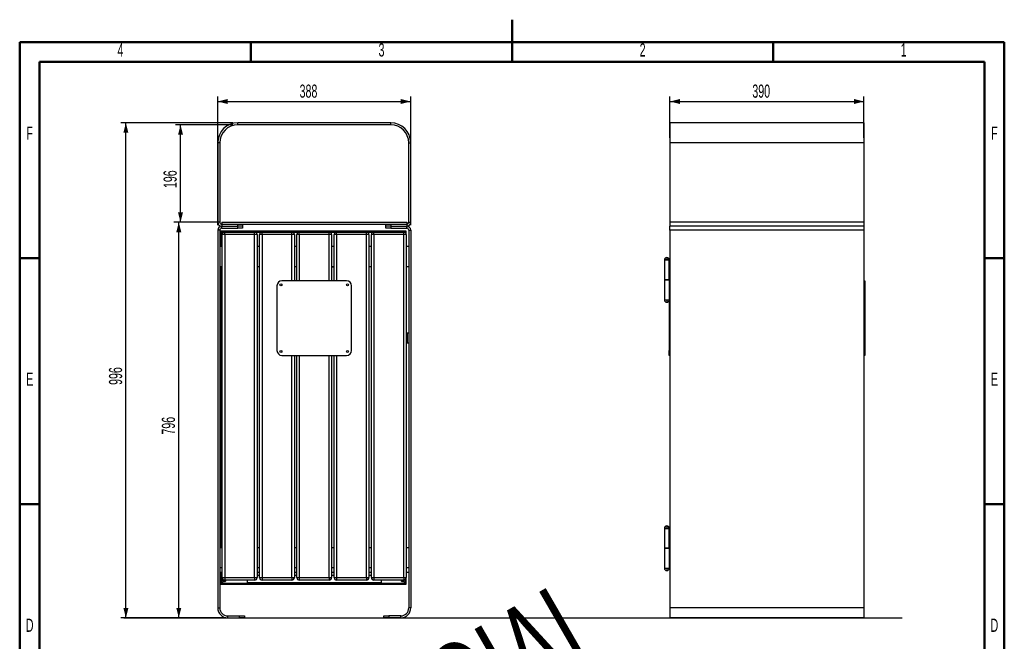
# Model space of a CAD drawing. Header units: millimetres. Extents: x 1 to 209, y 1 to 296.
# Tile 3 of 3: x 6 to 204, y 170 to 296. Entities that reach past the tile are written whole.
import ezdxf

# ---------------------------------------------------------------- set-up
doc = ezdxf.new("R2010")
doc.units = ezdxf.units.MM
doc.layers.add('FORMAT', color=7, linetype='Continuous')
doc.styles.add('SLDTEXTSTYLE0', font='TXT', dxfattribs={"width": 0.605})
doc.dimstyles.new('SLDDIMSTYLE0', dxfattribs={"dimtxt": 2.568319, "dimasz": 2, "dimexe": 0, "dimexo": 0.0625, "dimgap": 0.64208, "dimtad": 1, "dimlfac": 10, "dimrnd": 1e-09, "dimzin": 12, "dimdsep": 46, "dimtxsty": 'SLDTEXTSTYLE0', "dimsah": 1, "dimcen": 0.09, "dimadec": 0, "dimazin": 3, "dimtfac": 1, "dimtofl": 0, "dimtmove": 0, "dimatfit": 3, "dimfxl": 0, "dimfrac": 2, "dimtolj": 1, "dimtzin": 12, "dimarcsym": 0})

# ---------------------------------------------------------------- blocks, each defined once
blk = doc.blocks.new('_D')
at = {"layer": 'FORMAT'}
for p, q in [((48.84, 274.75), (26.37, 274.75)), ((27.36, 175.15), (27.36, 274.75)), ((46.84, 175.15), (26.37, 175.15))]:
    blk.add_line(p, q, dxfattribs=at)
for points in [[(27.36, 274.75), (26.86, 272.75), (27.86, 272.75)], [(27.36, 175.15), (27.86, 177.15), (26.86, 177.15)]]:
    blk.add_solid(points, dxfattribs=at)
at = {"layer": 'FORMAT', "insert": (23.95, 222.02), "char_height": 2.646, "attachment_point": 1, "rotation": 90, "style": 'SLDTEXTSTYLE0'}
blk.add_mtext('996', dxfattribs=at)
blk = doc.blocks.new('_D_1')
at = {"layer": 'FORMAT'}
for p, q in [((45.64, 254.75), (37, 254.75)), ((37.99, 175.15), (37.99, 254.75)), ((46.84, 175.15), (37, 175.15))]:
    blk.add_line(p, q, dxfattribs=at)
for points in [[(37.99, 254.75), (37.49, 252.75), (38.49, 252.75)], [(37.99, 175.15), (38.49, 177.15), (37.49, 177.15)]]:
    blk.add_solid(points, dxfattribs=at)
at = {"layer": 'FORMAT', "insert": (34.58, 212.02), "char_height": 2.646, "attachment_point": 1, "rotation": 90, "style": 'SLDTEXTSTYLE0'}
blk.add_mtext('796', dxfattribs=at)
blk = doc.blocks.new('_D_2')
at = {"layer": 'FORMAT'}
for p, q in [((48.84, 274.35), (37.35, 274.35)), ((38.34, 254.75), (38.34, 274.35)), ((45.64, 254.75), (37.35, 254.75))]:
    blk.add_line(p, q, dxfattribs=at)
for points in [[(38.34, 274.35), (37.84, 272.35), (38.84, 272.35)], [(38.34, 254.75), (38.84, 256.75), (37.84, 256.75)]]:
    blk.add_solid(points, dxfattribs=at)
at = {"layer": 'FORMAT', "insert": (34.93, 261.62), "char_height": 2.646, "attachment_point": 1, "rotation": 90, "style": 'SLDTEXTSTYLE0'}
blk.add_mtext('196', dxfattribs=at)
blk = doc.blocks.new('_D_3')
at = {"layer": 'FORMAT'}
for p, q in [((45.83, 254.15), (45.83, 280.03)), ((84.63, 254.15), (84.63, 280.03)), ((45.83, 279.04), (84.63, 279.04))]:
    blk.add_line(p, q, dxfattribs=at)
for points in [[(45.83, 279.04), (47.83, 278.54), (47.83, 279.54)], [(84.63, 279.04), (82.63, 279.54), (82.63, 278.54)]]:
    blk.add_solid(points, dxfattribs=at)
at = {"layer": 'FORMAT', "insert": (62.29, 282.45), "char_height": 2.646, "attachment_point": 1, "style": 'SLDTEXTSTYLE0'}
blk.add_mtext('388', dxfattribs=at)
blk = doc.blocks.new('_D_4')
at = {"layer": 'FORMAT'}
for p, q in [((136.77, 271.75), (136.77, 280.03)), ((175.77, 271.75), (175.77, 280.03)), ((136.77, 279.04), (175.77, 279.04))]:
    blk.add_line(p, q, dxfattribs=at)
for points in [[(136.77, 279.04), (138.77, 278.54), (138.77, 279.54)], [(175.77, 279.04), (173.77, 279.54), (173.77, 278.54)]]:
    blk.add_solid(points, dxfattribs=at)
at = {"layer": 'FORMAT', "insert": (153.33, 282.45), "char_height": 2.646, "attachment_point": 1, "style": 'SLDTEXTSTYLE0'}
blk.add_mtext('390', dxfattribs=at)

msp = doc.modelspace()

# ---------------------------------------------------------------- linework, layer by layer
at = {"color": 7, "linetype": 'Continuous', "lineweight": 50}
for p, q in [((105, 295.501), (105, 286.999)), ((6, 6), (6, 291)), ((6, 291), (204, 291)), ((52.5, 287), (52.5, 291)), ((105, 287), (105, 291)), ((157.5, 287), (157.5, 291)), ((204, 291), (204, 6)), ((10, 10), (10, 287)), ((10, 287), (200, 287)), ((200, 287), (200, 10)), ((10, 247.5), (6, 247.5)), ((200, 247.5), (204, 247.5)), ((10, 198), (6, 198)), ((200, 198), (204, 198))]:
    msp.add_line(p, q, dxfattribs=at)
at = {"color": 7, "linetype": 'Continuous', "lineweight": 25}
for p, q in [((80.6339, 274.7548), (49.8339, 274.7548)), ((49.8339, 274.3548), (49.8339, 274.7548)), ((80.6339, 274.3548), (49.8339, 274.3548)), ((80.6339, 274.3548), (80.6339, 274.7548)), ((175.772, 274.7548), (136.772, 274.7548)), ((136.772, 274.7548), (136.772, 270.7548)), ((175.772, 274.7548), (175.772, 270.7548)), ((45.8339, 270.7548), (45.8339, 254.7548)), ((46.2339, 270.7548), (45.8339, 270.7548)), ((46.2339, 270.7548), (46.2339, 254.7548)), ((84.2339, 254.7548), (84.2339, 270.7548)), ((84.2339, 270.7548), (84.6339, 270.7548)), ((84.6339, 254.7548), (84.6339, 270.7548)), ((175.772, 270.7548), (136.772, 270.7548)), ((136.772, 270.7548), (136.772, 254.7548)), ((175.772, 270.7548), (175.772, 254.7548)), ((46.2339, 254.7548), (45.8339, 254.7548)), ((46.6339, 254.7548), (46.6339, 254.3548)), ((46.6339, 254.7548), (83.8339, 254.7548)), ((46.6339, 254.3548), (49.8339, 254.3548)), ((46.6339, 254.3548), (46.6339, 253.9548)), ((46.6339, 254.3548), (83.8339, 254.3548)), ((46.6339, 253.9548), (49.8339, 253.9548)), ((46.6339, 253.5548), (46.6339, 253.9548)), ((46.6339, 253.5548), (49.8339, 253.5548)), ((49.8339, 253.9548), (49.8339, 254.3548)), ((50.8339, 253.9548), (49.8339, 253.9548)), ((49.8339, 253.5548), (49.8339, 253.9548)), ((50.8339, 253.5548), (49.8339, 253.5548)), ((50.8339, 254.3548), (50.8339, 253.9548)), ((50.8339, 253.9548), (50.8339, 253.5548)), ((79.6339, 253.9548), (79.6339, 254.3548)), ((80.6339, 253.9548), (79.6339, 253.9548)), ((79.6339, 253.5548), (79.6339, 253.9548)), ((80.6339, 253.5548), (79.6339, 253.5548)), ((80.6339, 254.3548), (80.6339, 253.9548)), ((80.6339, 254.3548), (83.8339, 254.3548)), ((80.6339, 253.9548), (83.8339, 253.9548)), ((80.6339, 253.9548), (80.6339, 253.5548)), ((80.6339, 253.5548), (83.8339, 253.5548)), ((83.8339, 254.7548), (83.8339, 254.3548)), ((83.8339, 254.3548), (83.8339, 253.9548)), ((83.8339, 253.5548), (83.8339, 253.9548)), ((84.2339, 254.7548), (84.6339, 254.7548)), ((175.772, 254.7548), (136.772, 254.7548)), ((136.772, 254.7548), (136.772, 253.9548)), ((175.772, 253.9548), (136.772, 253.9548)), ((136.772, 253.1548), (136.772, 253.9548)), ((175.772, 254.7548), (175.772, 253.9548)), ((175.772, 253.9548), (175.772, 253.1548)), ((45.8339, 253.1548), (45.8339, 177.1548)), ((46.2339, 253.1548), (45.8339, 253.1548)), ((46.2339, 253.1548), (46.2339, 177.1548)), ((46.6339, 252.7548), (46.4339, 252.9548)), ((83.7339, 252.9548), (46.4339, 252.9548)), ((46.4339, 252.9548), (46.4339, 249.8548)), ((47.2339, 252.7548), (46.6339, 252.7548)), ((46.6339, 252.7548), (46.6339, 249.8548)), ((46.8339, 252.5548), (46.6339, 252.7548)), ((47.2339, 252.2548), (46.7339, 252.2548)), ((46.7339, 183.2548), (46.7339, 252.2548)), ((47.2339, 252.2548), (47.2339, 252.7548)), ((47.2339, 252.7548), (53.2339, 252.7548)), ((53.2339, 252.2548), (47.2339, 252.2548)), ((47.2339, 252.2548), (47.2339, 183.2548)), ((80.0839, 252.9098), (52.7839, 252.9098)), ((52.7839, 252.7548), (52.7839, 252.9098)), ((53.2339, 252.2548), (53.2339, 252.7548)), ((53.2339, 252.7548), (54.7339, 252.7548)), ((53.2339, 183.2548), (53.2339, 252.2548)), ((53.7339, 252.2548), (53.2339, 252.2548)), ((53.7339, 252.2548), (53.7339, 183.2548)), ((54.7339, 252.2548), (54.2339, 252.2548)), ((54.2339, 183.2548), (54.2339, 252.2548)), ((54.7339, 252.2548), (54.7339, 252.7548)), ((54.7339, 252.7548), (60.7339, 252.7548)), ((60.7339, 252.2548), (54.7339, 252.2548)), ((54.7339, 252.2548), (54.7339, 183.2548)), ((60.7339, 252.2548), (60.7339, 252.7548)), ((60.7339, 252.7548), (62.2339, 252.7548)), ((61.2339, 252.2548), (60.7339, 252.2548)), ((60.7339, 242.9548), (60.7339, 252.2548)), ((61.2339, 252.2548), (61.2339, 242.9548)), ((62.2339, 252.2548), (61.7339, 252.2548)), ((61.7339, 242.9548), (61.7339, 252.2548)), ((62.2339, 252.2548), (62.2339, 252.7548)), ((62.2339, 252.7548), (68.2339, 252.7548)), ((68.2339, 252.2548), (62.2339, 252.2548)), ((62.2339, 252.2548), (62.2339, 242.9548)), ((68.2339, 252.2548), (68.2339, 252.7548)), ((68.2339, 252.7548), (69.7339, 252.7548)), ((68.7339, 252.2548), (68.2339, 252.2548)), ((68.2339, 242.9548), (68.2339, 252.2548)), ((68.7339, 252.2548), (68.7339, 242.9548)), ((69.7339, 252.2548), (69.2339, 252.2548)), ((69.2339, 242.9548), (69.2339, 252.2548)), ((69.7339, 252.2548), (69.7339, 252.7548)), ((69.7339, 252.7548), (75.7339, 252.7548)), ((75.7339, 252.2548), (69.7339, 252.2548)), ((69.7339, 252.2548), (69.7339, 242.9548)), ((75.7339, 252.2548), (75.7339, 252.7548)), ((75.7339, 252.7548), (77.2339, 252.7548)), ((75.7339, 183.2548), (75.7339, 252.2548)), ((76.2339, 252.2548), (75.7339, 252.2548)), ((76.2339, 252.2548), (76.2339, 183.2548)), ((77.2339, 252.2548), (76.7339, 252.2548)), ((76.7339, 183.2548), (76.7339, 252.2548)), ((77.2339, 252.2548), (77.2339, 252.7548)), ((77.2339, 252.7548), (83.2339, 252.7548)), ((77.2339, 252.2548), (77.2339, 183.2548)), ((83.2339, 252.2548), (77.2339, 252.2548)), ((80.0839, 252.9098), (80.0839, 252.7548)), ((83.2339, 252.2548), (83.2339, 252.7548)), ((83.5339, 252.7548), (83.2339, 252.7548)), ((83.2339, 183.2548), (83.2339, 252.2548)), ((83.7339, 252.2548), (83.2339, 252.2548)), ((83.4731, 252.694), (83.5339, 252.7548)), ((83.5339, 252.7548), (83.7339, 252.9548)), ((83.5339, 252.6548), (83.5339, 252.7548)), ((83.7339, 252.2548), (83.7339, 252.9548)), ((83.7339, 252.2548), (83.7339, 183.2548)), ((84.2339, 253.1548), (84.6339, 253.1548)), ((84.2339, 253.1548), (84.2339, 177.1548)), ((84.6339, 253.1548), (84.6339, 177.1548)), ((136.772, 253.1548), (136.772, 177.1548)), ((175.772, 253.1548), (136.772, 253.1548)), ((175.772, 253.1548), (175.772, 177.1548)), ((46.7339, 249.8548), (46.2339, 249.8548)), ((54.2339, 249.8548), (53.7339, 249.8548)), ((61.7339, 249.8548), (61.2339, 249.8548)), ((69.2339, 249.8548), (68.7339, 249.8548)), ((76.7339, 249.8548), (76.2339, 249.8548)), ((84.2339, 249.8548), (83.7339, 249.8548)), ((136.14, 247.6548), (136.14, 247.1548)), ((46.2339, 245.8548), (46.7339, 245.8548)), ((46.4339, 245.8548), (46.4339, 189.2548)), ((46.6339, 245.8548), (46.6339, 189.2548)), ((53.7339, 245.8548), (54.2339, 245.8548)), ((61.2339, 245.8548), (61.7339, 245.8548)), ((68.7339, 245.8548), (69.2339, 245.8548)), ((68.7339, 245.7548), (69.2339, 245.7548)), ((76.2339, 245.8548), (76.7339, 245.8548)), ((83.7339, 245.8548), (84.2339, 245.8548)), ((135.64, 247.1548), (135.64, 243.1548)), ((135.64, 247.1548), (136.14, 247.1548)), ((136.5869, 247.1548), (135.64, 247.1548)), ((136.14, 247.1548), (136.5962, 247.1548)), ((136.5869, 243.1548), (136.5869, 247.1548)), ((136.5962, 247.1548), (136.772, 247.1548)), ((46.2339, 243.1548), (46.4339, 243.1548)), ((57.7339, 241.9548), (57.7339, 228.9548)), ((71.7339, 242.9548), (58.7339, 242.9548)), ((72.7339, 228.9548), (72.7339, 241.9548)), ((135.64, 243.1548), (135.64, 239.1548)), ((135.64, 243.1548), (136.5962, 243.1548)), ((136.5869, 243.1548), (135.64, 243.1548)), ((136.5962, 243.1548), (136.772, 243.1548)), ((136.6254, 243.1548), (136.6254, 239.1548)), ((175.772, 242.9548), (175.922, 242.9548)), ((175.922, 241.9548), (175.772, 241.9548)), ((175.922, 242.9548), (175.922, 241.9548)), ((175.922, 241.9548), (175.922, 228.9548)), ((46.2339, 239.1548), (46.4339, 239.1548)), ((135.64, 239.1548), (136.14, 239.1548)), ((135.64, 239.1548), (136.6254, 239.1548)), ((136.14, 239.1548), (136.14, 238.6548)), ((136.14, 239.1548), (136.6342, 239.1548)), ((136.622, 239.0219), (136.622, 228.9548)), ((136.6342, 239.1548), (136.772, 239.1548)), ((83.9339, 232.4548), (83.7339, 232.4548)), ((83.9339, 232.4548), (83.9339, 230.4548)), ((84.2339, 232.4548), (83.9339, 232.4548)), ((83.7339, 230.4548), (83.9339, 230.4548)), ((83.9339, 230.4548), (84.2339, 230.4548)), ((58.7339, 227.9548), (71.7339, 227.9548)), ((60.7339, 183.2548), (60.7339, 227.9548)), ((61.2339, 227.9548), (61.2339, 183.2548)), ((61.7339, 183.2548), (61.7339, 227.9548)), ((62.2339, 227.9548), (62.2339, 183.2548)), ((68.2339, 183.2548), (68.2339, 227.9548)), ((68.7339, 227.9548), (68.7339, 183.2548)), ((69.2339, 183.2548), (69.2339, 227.9548)), ((69.7339, 227.9548), (69.7339, 183.2548)), ((136.622, 228.9548), (136.772, 228.9548)), ((136.622, 227.9548), (136.622, 228.9548)), ((136.772, 227.9548), (136.622, 227.9548)), ((175.772, 228.9548), (175.922, 228.9548)), ((175.922, 227.9548), (175.772, 227.9548)), ((175.922, 228.9548), (175.922, 227.9548)), ((46.4339, 193.1548), (46.2339, 193.1548)), ((135.64, 193.1548), (135.64, 189.1548)), ((135.64, 193.1548), (136.14, 193.1548)), ((136.5869, 193.1548), (135.64, 193.1548)), ((136.14, 193.6548), (136.14, 193.1548)), ((136.14, 193.1548), (136.5962, 193.1548)), ((136.5869, 189.1548), (136.5869, 193.1548)), ((136.5962, 193.1548), (136.772, 193.1548)), ((46.7339, 189.2548), (46.2339, 189.2548)), ((54.2339, 189.2548), (53.7339, 189.2548)), ((61.7339, 189.2548), (61.2339, 189.2548)), ((69.2339, 189.2548), (68.7339, 189.2548)), ((76.7339, 189.2548), (76.2339, 189.2548)), ((84.2339, 189.2548), (83.7339, 189.2548)), ((135.64, 189.1548), (135.64, 185.1548)), ((135.64, 189.1548), (136.5962, 189.1548)), ((136.5869, 189.1548), (135.64, 189.1548)), ((136.5962, 189.1548), (136.772, 189.1548)), ((136.6254, 189.1548), (136.6254, 185.1548)), ((46.2339, 185.2548), (46.7339, 185.2548)), ((46.7339, 184.2548), (46.2339, 184.2548)), ((46.4339, 184.2548), (46.4339, 181.9548)), ((46.6339, 184.2548), (46.6339, 182.1548)), ((53.7339, 185.2548), (54.2339, 185.2548)), ((54.2339, 184.2548), (53.7339, 184.2548)), ((61.2339, 185.2548), (61.7339, 185.2548)), ((61.7339, 184.2548), (61.2339, 184.2548)), ((68.7339, 185.2548), (69.2339, 185.2548)), ((69.2339, 184.2548), (68.7339, 184.2548)), ((76.2339, 185.2548), (76.7339, 185.2548)), ((76.7339, 184.2548), (76.2339, 184.2548)), ((83.7339, 185.2548), (84.2339, 185.2548)), ((84.2339, 184.2548), (83.7339, 184.2548)), ((135.64, 185.1548), (136.14, 185.1548)), ((135.64, 185.1548), (136.6254, 185.1548)), ((136.14, 185.1548), (136.14, 184.6548)), ((136.14, 185.1548), (136.6342, 185.1548)), ((136.64, 185.1548), (136.772, 185.1548)), ((47.0218, 182.5427), (46.6339, 182.1548)), ((46.7339, 183.2548), (47.2339, 183.2548)), ((47.2339, 183.2548), (53.2339, 183.2548)), ((47.2339, 183.2548), (47.2339, 182.7548)), ((53.2339, 182.7548), (47.2339, 182.7548)), ((47.3339, 182.472), (47.3339, 182.7548)), ((51.7339, 182.7548), (51.7339, 182.2548)), ((51.7339, 182.2548), (78.7339, 182.2548)), ((53.2339, 183.2548), (53.7339, 183.2548)), ((53.2339, 183.2548), (53.2339, 182.7548)), ((53.7339, 183.7548), (54.2339, 183.7548)), ((54.2339, 183.2548), (54.7339, 183.2548)), ((54.7339, 183.2548), (60.7339, 183.2548)), ((54.7339, 183.2548), (54.7339, 182.7548)), ((60.7339, 182.7548), (54.7339, 182.7548)), ((60.7339, 183.2548), (61.2339, 183.2548)), ((60.7339, 183.2548), (60.7339, 182.7548)), ((61.2339, 183.7548), (61.7339, 183.7548)), ((61.7339, 183.2548), (62.2339, 183.2548)), ((62.2339, 183.2548), (68.2339, 183.2548)), ((62.2339, 183.2548), (62.2339, 182.7548)), ((68.2339, 182.7548), (62.2339, 182.7548)), ((68.2339, 183.2548), (68.7339, 183.2548)), ((68.2339, 183.2548), (68.2339, 182.7548)), ((68.7339, 183.7548), (69.2339, 183.7548)), ((69.2339, 183.2548), (69.7339, 183.2548)), ((69.7339, 183.2548), (75.7339, 183.2548)), ((69.7339, 183.2548), (69.7339, 182.7548)), ((75.7339, 182.7548), (69.7339, 182.7548)), ((75.7339, 183.2548), (76.2339, 183.2548)), ((75.7339, 183.2548), (75.7339, 182.7548)), ((76.2339, 183.7548), (76.7339, 183.7548)), ((76.7339, 183.2548), (77.2339, 183.2548)), ((77.2339, 183.2548), (83.2339, 183.2548)), ((77.2339, 183.2548), (77.2339, 182.7548)), ((83.2339, 182.7548), (77.2339, 182.7548)), ((78.7339, 182.2548), (78.7339, 182.7548)), ((83.1461, 182.5427), (83.5339, 182.1548)), ((83.2339, 183.2548), (83.7339, 183.2548)), ((83.2339, 183.2548), (83.2339, 182.7548)), ((83.5339, 182.1548), (83.5339, 182.8548)), ((83.7339, 181.9548), (83.7339, 183.2548)), ((46.6339, 182.1548), (46.4339, 181.9548)), ((46.4339, 181.9548), (83.7339, 181.9548)), ((46.6339, 182.1548), (83.5339, 182.1548)), ((83.5339, 182.1548), (83.7339, 181.9548)), ((45.8339, 177.1548), (46.2339, 177.1548)), ((84.6339, 177.1548), (84.2339, 177.1548)), ((175.772, 177.1548), (136.772, 177.1548)), ((136.772, 177.1548), (136.772, 175.1548)), ((175.772, 177.1548), (175.772, 175.1548)), ((47.8339, 175.1548), (47.8339, 175.5548)), ((47.8339, 175.5548), (50.2339, 175.5548)), ((47.8339, 175.1548), (50.2339, 175.1548)), ((50.2339, 175.1548), (50.2339, 175.5548)), ((50.2339, 175.5548), (51.2339, 175.5548)), ((51.2339, 175.1548), (50.2339, 175.1548)), ((51.2339, 175.5548), (51.2339, 175.1548)), ((79.2339, 175.1548), (79.2339, 175.5548)), ((79.2339, 175.5548), (80.2339, 175.5548)), ((80.2339, 175.1548), (79.2339, 175.1548)), ((80.2339, 175.5548), (80.2339, 175.1548)), ((82.6339, 175.5548), (80.2339, 175.5548)), ((82.6339, 175.1548), (80.2339, 175.1548)), ((82.6339, 175.1548), (82.6339, 175.5548)), ((175.772, 175.1548), (136.772, 175.1548))]:
    msp.add_line(p, q, dxfattribs=at)
at = {"color": 7, "linetype": 'Continuous', "lineweight": 25, "flags": 128}
for points in [[(46.2339, 238.665), (46.2364, 238.6645), (46.3339, 238.6548)], [(46.4339, 238.665), (46.4315, 238.6645), (46.3339, 238.6548)], [(46.3339, 193.6548), (46.2364, 193.6452), (46.2339, 193.6447)], [(46.3339, 193.6548), (46.4315, 193.6452), (46.4339, 193.6447)]]:
    msp.add_lwpolyline(points, dxfattribs=at)
at = {"color": 7, "linetype": 'Continuous', "lineweight": 25}
for centre in [(58.5339, 242.1548), (71.9339, 242.1548), (58.5339, 228.7548), (71.9339, 228.7548)]:
    msp.add_circle(centre, 0.21, dxfattribs=at)
for centre, radius, start, end in [((49.8339, 270.7548), 4, 90, 180), ((49.8339, 270.7548), 3.6, 90, 180), ((80.6339, 270.7548), 4, 0, 90), ((80.6339, 270.7548), 3.6, 0, 90), ((46.6339, 254.7548), 0.8, 180, 270), ((46.6339, 253.1548), 0.8, 90, 180), ((46.6339, 254.7548), 0.4, 180, 270), ((46.6339, 253.1548), 0.4, 90, 180), ((83.8339, 254.7548), 0.8, 270, 0), ((83.8339, 254.7548), 0.4, 270, 0), ((83.8339, 253.1548), 0.8, 0, 90), ((83.8339, 253.1548), 0.4, 0, 90), ((47.2339, 252.2548), 0.5, 90, 180), ((53.2339, 252.2548), 0.5, 0, 90), ((54.7339, 252.2548), 0.5, 90, 180), ((60.7339, 252.2548), 0.5, 0, 90), ((62.2339, 252.2548), 0.5, 90, 180), ((68.2339, 252.2548), 0.5, 0, 90), ((69.7339, 252.2548), 0.5, 90, 180), ((75.7339, 252.2548), 0.5, 0, 90), ((77.2339, 252.2548), 0.5, 90, 180), ((83.2339, 252.2548), 0.5, 0, 90), ((136.14, 247.1548), 0.5, 90, 180), ((136.14, 247.1548), 0.5, 0, 90), ((58.7339, 241.9548), 1, 90, 180), ((71.7339, 241.9548), 1, 0, 90), ((136.14, 239.1548), 0.5, 180, 270), ((136.14, 239.1548), 0.5, 270, 0), ((58.7339, 228.9548), 1, 180, 270), ((71.7339, 228.9548), 1, 270, 0), ((136.14, 193.1548), 0.5, 90, 180), ((136.14, 193.1548), 0.5, 0, 90), ((136.14, 185.1548), 0.5, 180, 270), ((136.14, 185.1548), 0.5, 270, 0), ((47.2339, 183.2548), 0.5, 180, 270), ((47.2339, 182.7548), 0.3, 162.542397, 225), ((47.3339, 182.9548), 0.5, 223.344004, 263.525894), ((47.2339, 182.7548), 0.3, 225, 0), ((53.2339, 183.2548), 0.5, 270, 360), ((54.7339, 183.2548), 0.5, 180, 270), ((60.7339, 183.2548), 0.5, 270, 360), ((62.2339, 183.2548), 0.5, 180, 270), ((68.2339, 183.2548), 0.5, 270, 360), ((69.7339, 183.2548), 0.5, 180, 270), ((75.7339, 183.2548), 0.5, 270, 360), ((77.2339, 183.2548), 0.5, 180, 270), ((82.9339, 182.7548), 0.3, 180, 315), ((82.5339, 182.9548), 0.5, 297.043705, 336.421822), ((82.9339, 182.7548), 0.3, 315, 0), ((83.2339, 183.2548), 0.5, 270, 360), ((47.8339, 177.1548), 2, 180, 270), ((47.8339, 177.1548), 1.6, 180, 270), ((82.6339, 177.1548), 2, 270, 0), ((82.6339, 177.1548), 1.6, 270, 0)]:
    msp.add_arc(centre, radius, start, end, dxfattribs=at)
at = {"layer": 'FORMAT'}
msp.add_line((26.9428, 175.1548), (183.4477, 175.1548), dxfattribs=at)

# ---------------------------------------------------------------- texts
at = {"color": 7, "linetype": 'Continuous', "lineweight": 0, "char_height": 2.6458, "attachment_point": 2, "style": 'SLDTEXTSTYLE0'}
for s, insert in [('4', (26.2622, 290.7368)), ('3', (78.7622, 290.7368)), ('2', (131.2622, 290.7368)), ('1', (183.7622, 290.7368)), ('F', (7.9969, 273.9868)), ('F', (201.9969, 273.9868)), ('E', (8.023, 224.4868)), ('E', (202.023, 224.4868)), ('D', (8.0077, 174.9868)), ('D', (202.0077, 174.9868))]:
    msp.add_mtext(s, dxfattribs=dict(at, insert=insert))
at = {"layer": 'FORMAT', "insert": (22.8358, 129.7856), "char_height": 19.84375, "attachment_point": 1, "rotation": 30, "style": 'SLDTEXTSTYLE0'}
msp.add_mtext('COMMERCIAL', dxfattribs=at)

# ---------------------------------------------------------------- dimensions: what is measured, and where the dimension line sits
at = {"layer": 'FORMAT'}
for base, p1, p2, picture, middle in [((84.6339, 279.0376), (45.8339, 253.1548), (84.6339, 253.1548), '_D_3', (65.2339, 279.0376)), ((175.772, 279.0415), (136.772, 270.7548), (175.772, 270.7548), '_D_4', (156.272, 279.0415))]:
    dim = msp.add_linear_dim(base=base, p1=p1, p2=p2, dimstyle='SLDDIMSTYLE0', dxfattribs=at)
    dim.commit()
    dim.dimension.update_dxf_attribs({"geometry": picture, "text_midpoint": middle, "dimtype": 160})
for base, p1, p2, picture, middle in [((27.3616, 274.7548), (47.8339, 175.1548), (49.8339, 274.7548), '_D', (27.3616, 224.9548)), ((38.3372, 274.3548), (46.6339, 254.7548), (49.8339, 274.3548), '_D_2', (38.3372, 264.5548)), ((37.9893, 254.7548), (47.8339, 175.1548), (46.6339, 254.7548), '_D_1', (37.9893, 214.9548))]:
    dim = msp.add_linear_dim(base=base, p1=p1, p2=p2, angle=90, dimstyle='SLDDIMSTYLE0', dxfattribs=at)
    dim.commit()
    dim.dimension.update_dxf_attribs({"geometry": picture, "text_midpoint": middle, "dimtype": 160})

doc.saveas('drawing.dxf')
